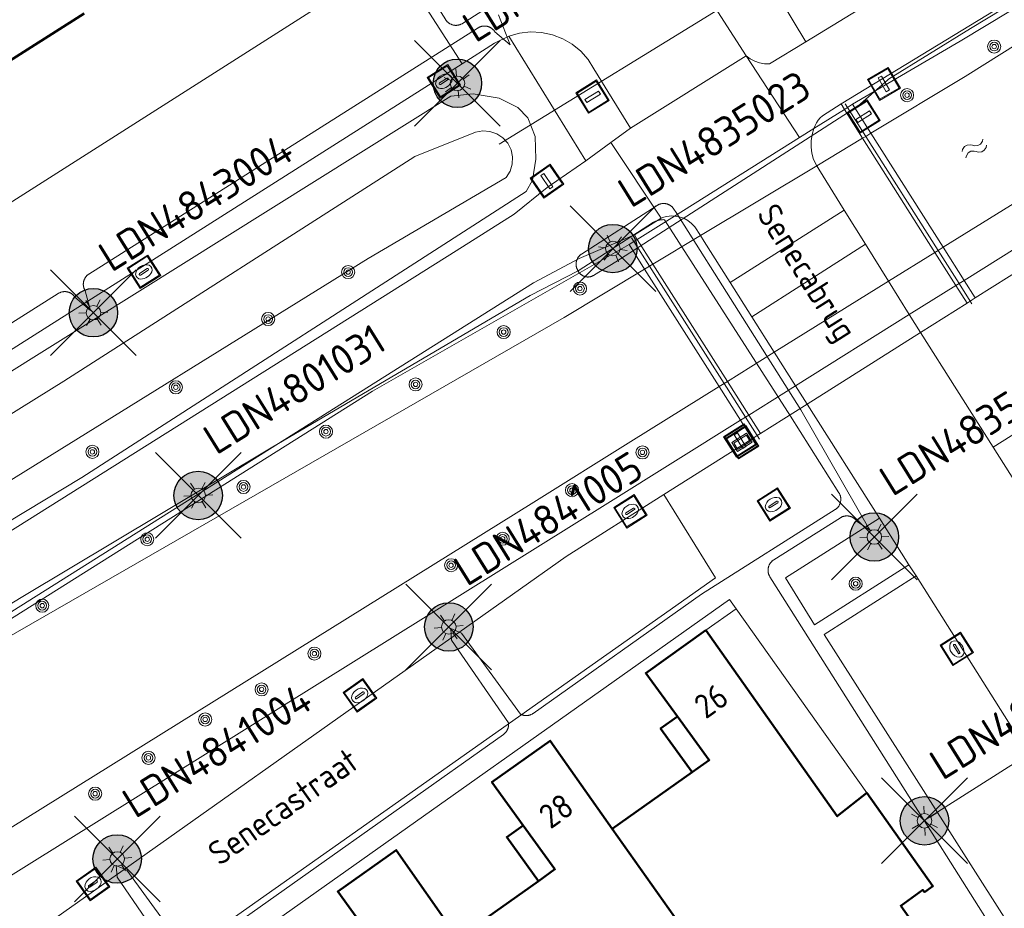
# Model space of a CAD drawing. Header units: metres. Extents: x 94279 to 96109, y 461866 to 463040.
# Tile 119 of 175: x 95315 to 95355, y 462514 to 462551. Entities that reach past the tile are written whole.
import ezdxf
from ezdxf.enums import TextEntityAlignment as Align

# ---------------------------------------------------------------- set-up
doc = ezdxf.new("R2010")
doc.units = ezdxf.units.M
doc.layers.get('0').update_dxf_attribs({"linetype": 'CONTINUOUS'})
for name, color, linetype in [('B-WE-KL-ET_LS_OV_KABEL_EIGENNET_324-G', 10, 'CONTINUOUS'), ('B-WE-KL-ET_LS_OV_KABEL_EIGENNET_330-G', 10, 'CONTINUOUS'), ('N-WE-ARMATUUR-PRUNUS_C_OPZET_4M-G', 200, 'CONTINUOUS'), ('N-WE-LICHTMAST_VERVANGEN-G', 7, 'CONTINUOUS')]:
    doc.layers.add(name, color=color, linetype=linetype)
for name, color, linetype, lineweight in [('B_BEBOUWINGSGRENS_0', 132, 'CONTINUOUS', 50), ('B_OVERBOUWLIJN_LIJN_1', 132, 'CONTINUOUS', 50), ('B_TUSSENMUUR_0', 132, 'CONTINUOUS', 50), ('G_GRENS_ALGEMEEN_0', 251, 'CONTINUOUS', 13), ('K_DUIKER_LIJN_-1', 251, 'CONTINUOUS', 13), ('K_KUNSTWERKGRENS_1', 251, 'CONTINUOUS', 13), ('Q_BALUSTRADE_LIJN_1', 251, 'CONTINUOUS', 13), ('Q_BOOM_0', 251, 'CONTINUOUS', 13), ('Q_INSPECTIE_OF_RIOOLPUT_0', 251, 'CONTINUOUS', 13), ('Q_KOLK_0', 251, 'CONTINUOUS', 13), ('Q_LICHTMAST_0', 251, 'CONTINUOUS', 13), ('Q_STRAATNAAMBORD_0', 251, 'CONTINUOUS', 13), ('Q_VERKEERSBORDPAAL_0', 251, 'CONTINUOUS', 13), ('S_GBKN_SYMBOOL_WATER_0', 251, 'CONTINUOUS', 13), ('T_CULTUURGRENS_0', 251, 'CONTINUOUS', 13), ('T_MUUR_30CM_0', 251, 'CONTINUOUS', 13), ('T_WALBESCHERMING_0', 251, 'CONTINUOUS', 13), ('V_WEGGRENS_0', 251, 'CONTINUOUS', 13), ('V_WEGGRENS_1', 251, 'CONTINUOUS', 13), ('W_WATERGRENS_0', 251, 'CONTINUOUS', 13), ('Z_GBKN_HUISNUMMER_0', 251, 'CONTINUOUS', 13), ('Z_KUNSTWERKNAAM_1', 251, 'CONTINUOUS', 13), ('Z_STRAATNAAM_0', 251, 'CONTINUOUS', 13)]:
    doc.layers.add(name, color=color, linetype=linetype, lineweight=lineweight)
doc.styles.add('NLCS-ISO-M500-T25', font='NLCS-ISO.ttf', dxfattribs={"height": 1.25})
doc.styles.get("Standard").update_dxf_attribs({"font": 'isocp.shx'})

# ---------------------------------------------------------------- blocks, each defined once
blk = doc.blocks.new('Q_LICHTMAST')
for points in [[(0, 0.3), (0, 0.6)], [(-0.26, 0.15), (-0.52, 0.3)], [(0.26, 0.15), (0.52, 0.3)], [(-0.26, -0.15), (-0.52, -0.3)], [(0, -0.3), (0, -0.6)], [(0.26, -0.15), (0.52, -0.3)]]:
    blk.add_lwpolyline(points)
blk.add_circle((0, 0), 0.3)
blk = doc.blocks.new('Q_VERKEERSBORDPAAL')
for points in [[(-0.5, 0.5), (0.5, 0.5), (0.5, -0.5), (-0.5, -0.5)], [(-0.08, 0.333), (0.071, 0.333), (0.071, -0.329), (-0.08, -0.329)]]:
    blk.add_lwpolyline(points, close=True)
blk.add_lwpolyline([(-0.442, 0.464), (0.438, 0.464, -0.414214), (0.459, 0.442), (0.459, -0.437, -0.414214), (0.438, -0.459), (-0.442, -0.459, -0.414214), (-0.463, -0.437), (-0.463, 0.442), (-0.463, 0.444), (-0.463, 0.446), (-0.463, 0.448), (-0.462, 0.45), (-0.461, 0.451), (-0.46, 0.453), (-0.459, 0.455), (-0.458, 0.456), (-0.457, 0.457), (-0.456, 0.459), (-0.454, 0.46), (-0.453, 0.461), (-0.451, 0.462), (-0.449, 0.462), (-0.447, 0.463), (-0.446, 0.463), (-0.444, 0.464), (-0.442, 0.464)], format="xyb")
blk = doc.blocks.new('Q_KOLK')
blk.add_lwpolyline([(-0.5, 0.5), (0.5, 0.5), (0.5, -0.5), (-0.5, -0.5)], close=True)
for points in [[(-0.442, 0.464), (0.438, 0.464, -0.414214), (0.459, 0.442), (0.459, -0.437, -0.414214), (0.438, -0.459), (-0.442, -0.459, -0.414214), (-0.463, -0.437), (-0.463, 0.442, -0.414214), (-0.442, 0.464)], [(-0.345, 0.105, 0.380426), (-0.276, -0.18)], [(-0.008, 0.266, 0.240218), (-0.345, 0.105)], [(-0.194, 0.045, 0.853344), (-0.194, -0.032)], [(0.331, 0.111, 0.240191), (-0.008, 0.266)], [(0.185, -0.032, 0.849746), (0.185, 0.045)], [(0.267, -0.176, 0.380426), (0.331, 0.111)], [(-0.276, -0.18, 0.148452), (0.012, -0.257)], [(0.012, -0.257, 0.131742), (0.267, -0.176)]]:
    blk.add_lwpolyline(points, format="xyb")
for points in [[(-0.194, 0.045), (0.185, 0.045)], [(0.185, -0.032), (-0.194, -0.032)]]:
    blk.add_lwpolyline(points)
blk = doc.blocks.new('Q_INSPECTIE_OF_RIOOLPUT')
blk.add_lwpolyline([(-0.5, 0.5), (0.5, 0.5), (0.5, -0.5), (-0.5, -0.5)], close=True)
for points in [[(-0.442, 0.464), (0.438, 0.464, -0.414214), (0.459, 0.442), (0.459, -0.437, -0.414214), (0.438, -0.459), (-0.442, -0.459, -0.414214), (-0.463, -0.437), (-0.463, 0.442), (-0.463, 0.444), (-0.463, 0.446), (-0.463, 0.448), (-0.462, 0.45), (-0.461, 0.451), (-0.46, 0.453), (-0.459, 0.455), (-0.458, 0.456), (-0.457, 0.457), (-0.456, 0.459), (-0.454, 0.46), (-0.453, 0.461), (-0.451, 0.462), (-0.449, 0.462), (-0.447, 0.463), (-0.446, 0.463), (-0.444, 0.464), (-0.442, 0.464)], [(-0.345, 0.105, 0.380426), (-0.276, -0.18)], [(-0.008, 0.266, 0.240218), (-0.345, 0.105)], [(-0.194, 0.045, 0.853344), (-0.194, -0.032)], [(0.331, 0.111, 0.240191), (-0.008, 0.266)], [(0.185, -0.032, 0.849746), (0.185, 0.045)], [(0.267, -0.176, 0.380426), (0.331, 0.111)], [(-0.276, -0.18, 0.148452), (0.012, -0.257)], [(0.012, -0.257, 0.131742), (0.267, -0.176)]]:
    blk.add_lwpolyline(points, format="xyb")
for points in [[(-0.194, 0.045), (0.185, 0.045)], [(0.185, -0.032), (-0.194, -0.032)]]:
    blk.add_lwpolyline(points)
blk = doc.blocks.new('Q_BOOM')
for radius in [0.27, 0.18, 0.09]:
    blk.add_circle((0, 0), radius)
blk = doc.blocks.new('Q_STRAATNAAMBORD')
for points in [[(-0.5, 0.5), (0.5, 0.5), (0.5, -0.5), (-0.5, -0.5)], [(-0.369, 0.22), (0.358, 0.22), (0.358, -0.214), (-0.369, -0.214)]]:
    blk.add_lwpolyline(points, close=True)
for points in [[(-0.442, 0.464), (0.438, 0.464, -0.414214), (0.459, 0.442), (0.459, -0.437, -0.414214), (0.438, -0.459), (-0.442, -0.459, -0.414214), (-0.463, -0.437), (-0.463, 0.442), (-0.463, 0.444), (-0.463, 0.446), (-0.463, 0.448), (-0.462, 0.45), (-0.461, 0.451), (-0.46, 0.453), (-0.459, 0.455), (-0.458, 0.456), (-0.457, 0.457), (-0.456, 0.459), (-0.454, 0.46), (-0.453, 0.461), (-0.451, 0.462), (-0.449, 0.462), (-0.447, 0.463), (-0.446, 0.463), (-0.444, 0.464), (-0.442, 0.464)], [(-0.287, 0.16), (0.281, 0.16, -0.414214), (0.303, 0.139), (0.303, -0.134, -0.414214), (0.281, -0.156), (-0.287, -0.156, -0.414214), (-0.308, -0.134), (-0.308, 0.139), (-0.308, 0.14), (-0.308, 0.142), (-0.307, 0.144), (-0.307, 0.146), (-0.306, 0.148), (-0.305, 0.149), (-0.304, 0.151), (-0.303, 0.152), (-0.302, 0.154), (-0.3, 0.155), (-0.299, 0.156), (-0.297, 0.157), (-0.296, 0.158), (-0.294, 0.159), (-0.292, 0.159), (-0.29, 0.16), (-0.288, 0.16), (-0.287, 0.16)]]:
    blk.add_lwpolyline(points, format="xyb")
blk = doc.blocks.new('WATERSYMBOOL')
for points in [[(-0.5, 0.15), (-0.438, 0.212), (-0.312, 0.275), (-0.188, 0.275), (-0.062, 0.212), (0, 0.15), (0.062, 0.087), (0.188, 0.025), (0.312, 0.025), (0.438, 0.087), (0.5, 0.15)], [(-0.5, -0.15), (-0.438, -0.087), (-0.312, -0.025), (-0.188, -0.025), (-0.062, -0.087), (0, -0.15), (0.062, -0.212), (0.188, -0.275), (0.312, -0.275), (0.438, -0.212), (0.5, -0.15)]]:
    blk.add_lwpolyline(points)
blk = doc.blocks.new('LM')
at = {"linetype": 'ByBlock'}
h = blk.add_hatch(color=256, dxfattribs=at)
h.dxf.hatch_style = 1
edge = h.paths.add_edge_path()
edge.add_arc((0, 0), 1, 0, 360)
blk.add_circle((0, 0), 1, dxfattribs=at)
blk = doc.blocks.new('ACMAP_ANN_TEMPLATE_LM')
at = {"color": 0, "style": 'NLCS-ISO-M500-T25'}
blk.add_attdef('LM-NUMMER', (1.5, 1), '', height=1.25, dxfattribs=at)

msp = doc.modelspace()

# ---------------------------------------------------------------- linework, layer by layer
at = {"layer": 'B-WE-KL-ET_LS_OV_KABEL_EIGENNET_324-G', "linetype": 'Continuous', "lineweight": 0}
for points in [[(95333.796, 462551.118), (95332.994, 462550.61), (95332.979, 462550.601), (95332.964, 462550.592), (95332.948, 462550.584), (95332.932, 462550.577), (95332.916, 462550.57), (95332.9, 462550.564), (95332.884, 462550.558), (95332.867, 462550.553), (95332.85, 462550.548), (95332.833, 462550.544), (95332.816, 462550.541), (95332.799, 462550.538), (95332.782, 462550.535), (95332.764, 462550.534), (95332.747, 462550.533), (95332.729, 462550.532), (95332.712, 462550.533), (95332.694, 462550.533), (95332.677, 462550.535), (95332.66, 462550.537), (95332.642, 462550.54), (95332.625, 462550.543), (95332.608, 462550.547), (95332.591, 462550.551), (95332.575, 462550.556), (95332.558, 462550.562), (95332.542, 462550.568), (95332.526, 462550.575), (95332.51, 462550.582), (95332.494, 462550.59), (95332.479, 462550.598), (95332.464, 462550.607), (95332.449, 462550.616), (95332.435, 462550.626), (95332.421, 462550.637), (95332.407, 462550.648), (95332.394, 462550.659), (95332.381, 462550.671), (95332.369, 462550.683), (95332.357, 462550.696), (95332.345, 462550.709), (95332.334, 462550.722), (95332.324, 462550.736), (95332.314, 462550.751), (95332.304, 462550.765), (95327.91, 462557.712)], [(95334.97, 462549.73), (95334.486, 462550.962)], [(95301.612, 462530.168), (95316.317, 462539.47), (95316.332, 462539.479), (95316.347, 462539.487), (95316.363, 462539.495), (95316.378, 462539.503), (95316.394, 462539.51), (95316.411, 462539.516), (95316.427, 462539.522), (95316.444, 462539.527), (95316.461, 462539.532), (95316.478, 462539.536), (95316.495, 462539.539), (95316.512, 462539.542), (95316.529, 462539.544), (95316.547, 462539.546), (95316.564, 462539.547), (95316.582, 462539.547), (95316.599, 462539.547), (95316.616, 462539.546), (95316.634, 462539.545), (95316.651, 462539.543), (95316.668, 462539.54), (95316.686, 462539.537), (95316.703, 462539.533), (95316.719, 462539.528), (95316.736, 462539.523), (95316.753, 462539.518), (95316.769, 462539.512), (95316.785, 462539.505), (95316.801, 462539.498), (95316.817, 462539.49), (95316.832, 462539.481), (95316.847, 462539.473), (95316.862, 462539.463), (95316.876, 462539.453), (95316.89, 462539.443), (95316.904, 462539.432), (95316.917, 462539.42), (95316.93, 462539.409), (95316.942, 462539.396), (95316.954, 462539.384), (95316.966, 462539.371), (95316.977, 462539.357), (95316.987, 462539.343), (95316.997, 462539.329), (95317.007, 462539.314), (95317.646, 462538.772), (95317.429, 462539.582), (95317.42, 462539.597), (95317.412, 462539.612), (95317.404, 462539.627), (95317.396, 462539.643), (95317.389, 462539.659), (95317.383, 462539.675), (95317.377, 462539.692), (95317.372, 462539.708), (95317.367, 462539.725), (95317.363, 462539.742), (95317.36, 462539.759), (95317.357, 462539.777), (95317.355, 462539.794), (95317.353, 462539.811), (95317.352, 462539.829), (95317.352, 462539.846), (95317.352, 462539.864), (95317.353, 462539.881), (95317.354, 462539.898), (95317.356, 462539.916), (95317.359, 462539.933), (95317.362, 462539.95), (95317.366, 462539.967), (95317.371, 462539.984), (95317.376, 462540.001), (95317.381, 462540.017), (95317.387, 462540.034), (95317.394, 462540.05), (95317.401, 462540.066), (95317.409, 462540.081), (95317.418, 462540.097), (95317.426, 462540.112), (95317.436, 462540.126), (95317.446, 462540.141), (95317.456, 462540.155), (95317.467, 462540.168), (95317.479, 462540.181), (95317.49, 462540.194), (95317.503, 462540.207), (95317.515, 462540.219), (95317.528, 462540.23), (95317.542, 462540.241), (95317.556, 462540.252), (95317.57, 462540.262), (95317.585, 462540.271), (95333.641, 462550.428), (95333.656, 462550.437), (95333.671, 462550.445), (95333.687, 462550.453), (95333.703, 462550.461), (95333.719, 462550.468), (95333.735, 462550.474), (95333.751, 462550.48), (95333.768, 462550.485), (95333.785, 462550.49), (95333.802, 462550.494), (95333.819, 462550.497), (95333.836, 462550.5), (95333.853, 462550.502), (95333.871, 462550.504), (95333.888, 462550.505), (95333.906, 462550.505), (95333.923, 462550.505), (95333.941, 462550.504), (95333.958, 462550.503), (95333.975, 462550.501), (95333.993, 462550.498), (95334.01, 462550.495), (95334.027, 462550.491), (95334.044, 462550.487), (95334.06, 462550.481), (95334.077, 462550.476), (95334.093, 462550.47), (95334.109, 462550.463), (95334.125, 462550.456), (95334.141, 462550.448), (95334.156, 462550.44), (95334.171, 462550.431), (95334.186, 462550.421), (95334.2, 462550.411), (95334.214, 462550.401), (95334.228, 462550.39), (95334.241, 462550.379), (95334.254, 462550.367), (95334.266, 462550.354), (95334.278, 462550.342), (95334.29, 462550.329), (95334.301, 462550.315), (95334.311, 462550.301), (95334.321, 462550.287), (95334.331, 462550.272), (95334.97, 462549.73)]]:
    msp.add_lwpolyline(points, dxfattribs=at)
at = {"layer": 'B-WE-KL-ET_LS_OV_KABEL_EIGENNET_330-G', "linetype": 'Continuous', "lineweight": 0}
for points in [[(95355.205, 462512.726), (95352.04, 462517.731), (95345.682, 462527.786), (95345.672, 462527.8), (95345.664, 462527.816), (95345.656, 462527.831), (95345.648, 462527.847), (95345.642, 462527.863), (95345.635, 462527.879), (95345.629, 462527.896), (95345.624, 462527.912), (95345.62, 462527.929), (95345.616, 462527.946), (95345.612, 462527.963), (95345.609, 462527.981), (95345.607, 462527.998), (95345.606, 462528.015), (95345.605, 462528.033), (95345.604, 462528.05), (95345.604, 462528.068), (95345.605, 462528.085), (95345.607, 462528.102), (95345.609, 462528.12), (95345.611, 462528.137), (95345.614, 462528.154), (95345.618, 462528.171), (95345.623, 462528.188), (95345.628, 462528.205), (95345.633, 462528.221), (95345.64, 462528.238), (95345.646, 462528.254), (95345.654, 462528.27), (95345.661, 462528.285), (95345.67, 462528.3), (95345.679, 462528.315), (95345.688, 462528.33), (95345.698, 462528.345), (95345.708, 462528.359), (95345.719, 462528.372), (95345.731, 462528.385), (95345.743, 462528.398), (95345.755, 462528.411), (95345.768, 462528.423), (95345.781, 462528.434), (95345.794, 462528.445), (95345.808, 462528.456), (95345.822, 462528.466), (95345.837, 462528.475), (95348.589, 462530.216), (95348.604, 462530.225), (95348.62, 462530.234), (95348.635, 462530.242), (95348.651, 462530.249), (95348.667, 462530.256), (95348.683, 462530.263), (95348.7, 462530.268), (95348.716, 462530.273), (95348.733, 462530.278), (95348.75, 462530.282), (95348.767, 462530.286), (95348.784, 462530.288), (95348.802, 462530.291), (95348.819, 462530.292), (95348.836, 462530.293), (95348.854, 462530.294), (95348.871, 462530.293), (95348.889, 462530.293), (95348.906, 462530.291), (95348.924, 462530.289), (95348.941, 462530.286), (95348.958, 462530.283), (95348.975, 462530.279), (95348.992, 462530.275), (95349.009, 462530.27), (95349.025, 462530.264), (95349.041, 462530.258), (95349.058, 462530.251), (95349.073, 462530.244), (95349.089, 462530.236), (95349.104, 462530.228), (95349.119, 462530.219), (95349.134, 462530.21), (95349.148, 462530.2), (95349.162, 462530.189), (95349.176, 462530.178), (95349.189, 462530.167), (95349.202, 462530.155), (95349.214, 462530.143), (95349.226, 462530.13), (95349.238, 462530.117), (95349.249, 462530.104), (95349.26, 462530.09), (95349.27, 462530.075), (95349.279, 462530.061), (95349.803, 462529.701), (95346.952, 462534.676), (95341.807, 462542.81), (95341.719, 462542.95), (95341.71, 462542.964), (95341.7, 462542.978), (95341.69, 462542.992), (95341.679, 462543.005), (95341.668, 462543.018), (95341.656, 462543.03), (95341.644, 462543.042), (95341.631, 462543.054), (95341.618, 462543.065), (95341.605, 462543.076), (95341.591, 462543.086), (95341.577, 462543.096), (95341.563, 462543.106), (95341.548, 462543.115), (95341.533, 462543.123), (95341.518, 462543.131), (95341.502, 462543.138), (95341.487, 462543.145), (95341.471, 462543.151), (95341.454, 462543.157), (95341.438, 462543.162), (95341.421, 462543.167), (95341.405, 462543.17), (95341.388, 462543.174), (95341.371, 462543.177), (95341.354, 462543.179), (95341.337, 462543.181), (95341.32, 462543.182), (95341.303, 462543.182), (95341.285, 462543.182), (95341.268, 462543.181), (95341.251, 462543.18), (95341.234, 462543.178), (95341.217, 462543.176), (95341.2, 462543.173), (95341.183, 462543.169), (95341.167, 462543.165), (95341.15, 462543.16), (95341.134, 462543.155), (95341.118, 462543.149), (95341.102, 462543.143), (95341.086, 462543.136), (95341.071, 462543.128), (95341.056, 462543.12), (95341.041, 462543.112), (95341.026, 462543.103), (95337.913, 462541.099), (95337.899, 462541.089), (95337.885, 462541.079), (95337.871, 462541.068), (95337.858, 462541.057), (95337.845, 462541.045), (95337.832, 462541.033), (95337.82, 462541.021), (95337.808, 462541.008), (95337.797, 462540.994), (95337.786, 462540.981), (95337.776, 462540.967), (95337.766, 462540.952), (95337.757, 462540.937), (95337.748, 462540.922), (95337.74, 462540.907), (95337.732, 462540.891), (95337.725, 462540.875), (95337.718, 462540.859), (95337.712, 462540.843), (95337.707, 462540.826), (95337.702, 462540.809), (95337.697, 462540.792), (95337.694, 462540.775), (95337.691, 462540.758), (95337.688, 462540.741), (95337.686, 462540.724), (95337.685, 462540.706), (95337.684, 462540.689), (95337.684, 462540.671), (95337.685, 462540.654), (95337.686, 462540.636), (95337.688, 462540.619), (95337.69, 462540.602), (95337.693, 462540.585), (95337.696, 462540.568), (95337.701, 462540.551), (95337.705, 462540.534), (95337.711, 462540.517), (95337.717, 462540.501), (95337.723, 462540.485), (95337.73, 462540.469), (95337.738, 462540.453), (95337.746, 462540.437), (95337.755, 462540.422), (95337.764, 462540.407), (95337.771, 462540.393), (95337.778, 462540.38), (95337.787, 462540.366), (95337.795, 462540.353), (95337.804, 462540.34), (95337.814, 462540.327), (95337.824, 462540.315), (95337.834, 462540.303), (95337.845, 462540.291), (95337.856, 462540.28), (95337.867, 462540.269), (95337.879, 462540.259), (95337.891, 462540.249), (95337.904, 462540.239), (95337.917, 462540.23), (95337.93, 462540.221), (95337.943, 462540.213), (95337.957, 462540.205), (95337.971, 462540.198), (95337.985, 462540.191), (95338, 462540.185), (95338.015, 462540.179), (95338.029, 462540.174), (95338.044, 462540.169), (95338.06, 462540.165), (95338.075, 462540.161), (95338.09, 462540.158), (95338.106, 462540.155), (95338.122, 462540.153), (95338.137, 462540.151), (95338.153, 462540.15), (95338.169, 462540.15), (95338.185, 462540.15), (95338.201, 462540.151), (95338.216, 462540.152), (95338.232, 462540.153), (95338.248, 462540.156), (95338.263, 462540.158), (95338.279, 462540.162), (95338.294, 462540.166), (95338.309, 462540.17), (95338.324, 462540.175), (95338.339, 462540.18), (95338.354, 462540.186), (95338.368, 462540.193), (95338.382, 462540.199), (95338.396, 462540.207), (95338.41, 462540.215), (95338.423, 462540.223), (95338.437, 462540.232), (95338.449, 462540.241), (95339.319, 462540.769), (95349.316, 462547.202), (95350.527, 462548.269), (95350.537, 462548.278), (95350.548, 462548.286), (95350.558, 462548.294), (95350.57, 462548.302), (95350.581, 462548.309), (95353.954, 462550.399), (95360.77, 462554.527)], [(95306.605, 462521.97), (95314.923, 462527.009), (95320.512, 462530.351), (95325.172, 462533.138), (95335.787, 462539.385), (95337.764, 462540.407), (95340.873, 462542.409), (95340.9, 462542.423), (95340.927, 462542.436), (95340.955, 462542.449), (95340.983, 462542.46), (95341.011, 462542.47), (95341.04, 462542.479), (95341.069, 462542.487), (95341.099, 462542.494), (95341.128, 462542.501), (95341.158, 462542.506), (95341.188, 462542.51), (95341.218, 462542.513), (95341.248, 462542.515), (95341.279, 462542.516), (95341.309, 462542.515), (95341.339, 462542.514), (95346.53, 462534.408), (95348.531, 462531.244), (95348.54, 462531.229), (95348.549, 462531.214), (95348.557, 462531.198), (95348.564, 462531.183), (95348.571, 462531.167), (95348.577, 462531.15), (95348.583, 462531.134), (95348.588, 462531.117), (95348.593, 462531.1), (95348.597, 462531.083), (95348.6, 462531.066), (95348.603, 462531.049), (95348.605, 462531.032), (95348.607, 462531.014), (95348.608, 462530.997), (95348.608, 462530.98), (95348.608, 462530.962), (95348.607, 462530.945), (95348.606, 462530.927), (95348.604, 462530.91), (95348.601, 462530.893), (95348.598, 462530.876), (95348.594, 462530.858), (95348.59, 462530.842), (95348.585, 462530.825), (95348.579, 462530.808), (95348.573, 462530.792), (95348.566, 462530.776), (95348.559, 462530.76), (95348.551, 462530.744), (95348.543, 462530.729), (95348.534, 462530.714), (95348.524, 462530.699), (95348.514, 462530.685), (95348.504, 462530.671), (95348.493, 462530.658), (95348.482, 462530.644), (95348.47, 462530.631), (95348.458, 462530.619), (95348.445, 462530.607), (95348.432, 462530.596), (95348.418, 462530.584), (95348.404, 462530.574), (95348.39, 462530.564), (95348.376, 462530.554), (95342.855, 462527.065), (95335.912, 462522.147), (95335.897, 462522.137), (95335.883, 462522.128), (95335.868, 462522.119), (95335.853, 462522.111), (95335.837, 462522.104), (95335.822, 462522.096), (95335.806, 462522.09), (95335.79, 462522.084), (95335.773, 462522.078), (95335.757, 462522.073), (95335.74, 462522.069), (95335.723, 462522.065), (95335.706, 462522.062), (95335.689, 462522.06), (95335.672, 462522.058), (95335.655, 462522.056), (95335.638, 462522.055), (95335.621, 462522.055), (95335.604, 462522.055), (95335.586, 462522.056), (95335.569, 462522.058), (95335.552, 462522.06), (95335.535, 462522.063), (95335.518, 462522.066), (95335.501, 462522.07), (95335.485, 462522.074), (95335.468, 462522.079), (95335.452, 462522.085), (95335.436, 462522.091), (95335.42, 462522.098), (95335.404, 462522.105), (95335.389, 462522.113), (95332.958, 462525.452), (95332.51, 462525.653), (95332.55, 462525.163), (95334.893, 462521.762), (95334.895, 462521.745), (95334.897, 462521.727), (95334.898, 462521.71), (95334.899, 462521.693), (95334.898, 462521.676), (95334.898, 462521.659), (95334.896, 462521.641), (95334.895, 462521.624), (95334.892, 462521.607), (95334.889, 462521.59), (95334.885, 462521.574), (95334.881, 462521.557), (95334.876, 462521.54), (95334.871, 462521.524), (95334.865, 462521.508), (95334.858, 462521.492), (95334.851, 462521.476), (95334.844, 462521.461), (95334.836, 462521.445), (95334.827, 462521.431), (95334.818, 462521.416), (95334.808, 462521.402), (95334.798, 462521.388), (95334.788, 462521.374), (95334.777, 462521.361), (95334.765, 462521.348), (95334.753, 462521.336), (95334.741, 462521.324), (95334.728, 462521.312), (95334.715, 462521.301), (95334.701, 462521.29), (95334.688, 462521.28), (95322.107, 462512.369)], [(95352.04, 462517.731), (95355.923, 462520.186)], [(95321.584, 462512.335), (95319.153, 462515.674), (95318.705, 462515.875), (95318.745, 462515.385), (95321.088, 462511.984)]]:
    msp.add_lwpolyline(points, dxfattribs=at)
at = {"layer": 'B_BEBOUWINGSGRENS_0'}
for p, q in [((95312.089, 462547.663), (95317.391, 462551.027)), ((95336.127, 462515.229), (95332.808, 462512.878))]:
    msp.add_line(p, q, dxfattribs=at)
for points in [[(95343.043, 462525.577), (95340.561, 462523.805), (95341.866, 462522.018), (95343.181, 462520.218), (95342.473, 462519.718), (95339.173, 462517.386)], [(95349.676, 462518.874), (95348.461, 462517.902), (95343.043, 462525.577)], [(95339.173, 462517.386), (95336.619, 462521.02), (95334.211, 462519.31), (95335.506, 462517.52), (95336.813, 462515.715), (95336.127, 462515.229)], [(95353.813, 462510.335), (95351.077, 462514.212), (95351.991, 462514.859), (95352.055, 462514.77), (95352.406, 462515.018), (95349.676, 462518.874)], [(95332.808, 462512.878), (95330.266, 462516.507), (95327.847, 462514.793), (95329.14, 462513.01), (95330.448, 462511.205), (95329.783, 462510.734), (95326.443, 462508.37)]]:
    msp.add_lwpolyline(points, dxfattribs=at)
at = {"layer": 'B_OVERBOUWLIJN_LIJN_1'}
for points in [[(95342.473, 462519.718), (95341.169, 462521.527), (95341.866, 462522.018)], [(95336.127, 462515.229), (95334.824, 462517.039), (95335.506, 462517.52)]]:
    msp.add_lwpolyline(points, dxfattribs=at)
at = {"layer": 'B_TUSSENMUUR_0'}
msp.add_line((95339.173, 462517.386), (95347.405, 462505.787), dxfattribs=at)
at = {"layer": 'G_GRENS_ALGEMEEN_0'}
for p, q in [((95345.621, 462552.415), (95347.163, 462549.858)), ((95338.083, 462544.94), (95334.915, 462550.093)), ((95348.617, 462547.291), (95348.755, 462547.065)), ((95340.208, 462541.7), (95340.09, 462541.884))]:
    msp.add_line(p, q, dxfattribs=at)
at = {"layer": 'K_DUIKER_LIJN_-1'}
msp.add_line((95348.246, 462554.081), (95334.508, 462545.627), dxfattribs=at)
at = {"layer": 'K_KUNSTWERKGRENS_1'}
for p, q in [((95348.755, 462547.065), (95347.497, 462546.276)), ((95348.88, 462547.144), (95348.755, 462547.065)), ((95349.094, 462547.278), (95348.88, 462547.144)), ((95349.852, 462546.08), (95349.094, 462547.278)), ((95347.497, 462546.276), (95346.899, 462545.9)), ((95352.828, 462541.376), (95349.852, 462546.08)), ((95346.899, 462545.9), (95341.744, 462542.664)), ((95341.744, 462542.664), (95340.208, 462541.7)), ((95340.067, 462541.611), (95339.869, 462541.487)), ((95340.208, 462541.7), (95340.067, 462541.611)), ((95339.869, 462541.487), (95340.513, 462540.474)), ((95353.691, 462540.012), (95352.828, 462541.376)), ((95340.513, 462540.474), (95343.589, 462535.63)), ((95354.152, 462539.284), (95353.691, 462540.012)), ((95353.947, 462539.154), (95354.152, 462539.284)), ((95351.891, 462537.856), (95353.814, 462539.07)), ((95353.814, 462539.07), (95353.947, 462539.154)), ((95347.217, 462534.906), (95351.891, 462537.856)), ((95343.589, 462535.63), (95344.473, 462534.238)), ((95345.294, 462533.692), (95347.217, 462534.906)), ((95344.473, 462534.238), (95344.956, 462533.478)), ((95344.956, 462533.478), (95345.159, 462533.606)), ((95345.159, 462533.606), (95345.294, 462533.692))]:
    msp.add_line(p, q, dxfattribs=at)
at = {"layer": 'N-WE-LICHTMAST_VERVANGEN-G', "flags": 128}
for points in [[(95331.02, 462546.373), (95334.556, 462549.909)], [(95334.556, 462546.373), (95331.02, 462549.909)], [(95337.434, 462539.555), (95340.97, 462543.091)], [(95340.97, 462539.555), (95337.434, 462543.091)], [(95316.001, 462536.909), (95319.537, 462540.445)], [(95319.537, 462536.909), (95316.001, 462540.445)], [(95320.325, 462529.369), (95323.861, 462532.905)], [(95323.861, 462529.369), (95320.325, 462532.905)], [(95348.223, 462527.655), (95351.759, 462531.191)], [(95351.759, 462527.655), (95348.223, 462531.191)], [(95330.664, 462523.944), (95334.2, 462527.48)], [(95334.2, 462523.944), (95330.664, 462527.48)], [(95350.292, 462515.946), (95353.828, 462519.482)], [(95353.828, 462515.946), (95350.292, 462519.482)], [(95316.982, 462514.372), (95320.518, 462517.908)], [(95320.518, 462514.372), (95316.982, 462517.908)]]:
    msp.add_lwpolyline(points, dxfattribs=at)
at = {"layer": 'Q_BALUSTRADE_LIJN_1'}
for p, q in [((95348.88, 462547.144), (95348.781, 462547.3)), ((95349.637, 462545.951), (95348.88, 462547.144)), ((95352.62, 462541.246), (95349.637, 462545.951)), ((95339.967, 462541.768), (95340.067, 462541.611)), ((95340.067, 462541.611), (95340.714, 462540.594)), ((95353.485, 462539.883), (95352.62, 462541.246)), ((95340.714, 462540.594), (95343.792, 462535.756)), ((95353.947, 462539.154), (95353.485, 462539.883)), ((95354.016, 462539.045), (95353.947, 462539.154)), ((95343.792, 462535.756), (95344.676, 462534.365)), ((95344.676, 462534.365), (95345.159, 462533.606)), ((95345.159, 462533.606), (95345.254, 462533.457))]:
    msp.add_line(p, q, dxfattribs=at)
at = {"layer": 'T_CULTUURGRENS_0'}
for p, q in [((95353.485, 462539.883), (95353.691, 462540.012)), ((95351.431, 462538.597), (95353.352, 462539.8)), ((95353.352, 462539.8), (95353.485, 462539.883)), ((95346.74, 462535.658), (95351.431, 462538.597)), ((95344.812, 462534.451), (95346.74, 462535.658)), ((95344.473, 462534.238), (95344.676, 462534.365)), ((95344.676, 462534.365), (95344.812, 462534.451))]:
    msp.add_line(p, q, dxfattribs=at)
for points in [[(95353.691, 462540.012), (95361.742, 462545.055), (95385.06, 462559.634), (95395.383, 462565.704), (95405.41, 462571.599)], [(95384.654, 462569.292), (95368.666, 462559.008), (95353.528, 462549.876), (95349.094, 462547.278)], [(95274.824, 462505.792), (95275.317, 462506.224), (95276.428, 462507.016), (95288.698, 462514.152), (95298.129, 462520.273), (95314.242, 462530.032), (95317.285, 462531.875), (95335.624, 462543.678), (95335.892, 462544.149), (95336.022, 462545.011), (95335.99, 462545.953), (95335.697, 462546.717), (95335.274, 462547.14), (95334.51, 462547.53), (95333.437, 462547.709), (95332.519, 462547.611), (95312.129, 462534.864), (95280.003, 462514.78), (95273.628, 462511.058), (95269.827, 462508.839), (95269.367, 462508.762)], [(95339.869, 462541.487), (95329.283, 462535.442), (95310.139, 462523.391)], [(95282.231, 462495.417), (95338.998, 462530.824), (95344.473, 462534.238), (95344.473, 462534.238)]]:
    msp.add_lwpolyline(points, dxfattribs=at)
at = {"layer": 'T_MUUR_30CM_0'}
for p, q in [((95343.043, 462525.577), (95344.285, 462526.454)), ((95344.285, 462526.454), (95349.676, 462518.874))]:
    msp.add_line(p, q, dxfattribs=at)
at = {"layer": 'T_WALBESCHERMING_0'}
for p, q in [((95349.637, 462545.951), (95349.852, 462546.08)), ((95347.621, 462544.741), (95349.509, 462545.874)), ((95349.509, 462545.874), (95349.637, 462545.951)), ((95342.815, 462541.856), (95347.621, 462544.741)), ((95340.856, 462540.68), (95342.815, 462541.856)), ((95352.62, 462541.246), (95352.489, 462541.165)), ((95352.828, 462541.376), (95352.62, 462541.246)), ((95352.83, 462541.377), (95352.828, 462541.376)), ((95352.489, 462541.165), (95350.576, 462539.975)), ((95340.513, 462540.474), (95340.714, 462540.594)), ((95340.714, 462540.594), (95340.856, 462540.68)), ((95350.576, 462539.975), (95345.863, 462537.044)), ((95345.863, 462537.044), (95343.929, 462535.841)), ((95343.589, 462535.63), (95343.585, 462535.627)), ((95343.792, 462535.756), (95343.589, 462535.63)), ((95343.929, 462535.841), (95343.792, 462535.756))]:
    msp.add_line(p, q, dxfattribs=at)
msp.add_lwpolyline([(95334.664, 462545.892), (95334.863, 462545.667), (95334.999, 462545.399)], dxfattribs=at)
at = {"layer": 'V_WEGGRENS_0'}
for p, q in [((95270.807, 462515.522), (95330.063, 462553.222)), ((95332.986, 462548.95), (95330.179, 462553.296)), ((95344.705, 462549.279), (95339.929, 462546.288)), ((95344.705, 462549.279), (95346.899, 462545.9)), ((95339.125, 462545.701), (95339.929, 462546.288)), ((95338.083, 462544.94), (95339.125, 462545.701)), ((95341.198, 462542.574), (95339.125, 462545.701)), ((95341.198, 462542.574), (95340.09, 462541.884)), ((95354.152, 462539.284), (95358.444, 462541.994)), ((95354.887, 462533.131), (95351.891, 462537.856)), ((95350.198, 462530.2), (95347.217, 462534.906)), ((95341.305, 462531.173), (95344.956, 462533.478)), ((95354.887, 462533.131), (95356.1, 462531.218)), ((95343.432, 462527.739), (95341.305, 462531.173)), ((95351.416, 462528.278), (95350.198, 462530.2)), ((95351.71, 462527.814), (95351.416, 462528.278)), ((95351.71, 462527.814), (95359.397, 462515.636)), ((95344.013, 462526.845), (95316.913, 462507.66)), ((95344.285, 462526.454), (95344.013, 462526.845))]:
    msp.add_line(p, q, dxfattribs=at)
for points in [[(95347.163, 462549.858), (95359.658, 462557.492), (95371.049, 462564.452), (95387.206, 462574.82), (95411.222, 462590.231), (95419.877, 462595.407), (95427.812, 462599.468), (95432.525, 462600.299)], [(95457.071, 462592.251), (95442.942, 462596.369), (95438.19, 462597.055), (95433.802, 462597.16), (95429.665, 462596.608), (95427.443, 462595.926), (95423.114, 462593.9), (95414.167, 462588.714), (95388.716, 462572.532), (95358.281, 462553.18), (95348.617, 462547.291)], [(95343.654, 462555.677), (95343.347, 462555.343), (95343.092, 462554.968), (95342.892, 462554.56), (95342.753, 462554.128), (95342.677, 462553.681), (95342.666, 462553.227), (95342.72, 462552.777), (95342.838, 462552.339), (95343.017, 462551.922), (95344.705, 462549.279)], [(95339.929, 462546.288), (95338.423, 462548.736), (95338.179, 462549.12), (95337.877, 462549.461), (95337.525, 462549.75), (95337.132, 462549.98), (95336.707, 462550.144), (95336.262, 462550.239), (95335.807, 462550.262), (95335.354, 462550.213), (95334.915, 462550.093)], [(95334.915, 462550.093), (95334.312, 462549.791), (95332.986, 462548.95)], [(95344.705, 462549.279), (95344.872, 462549.153), (95345.057, 462549.054), (95345.255, 462548.986), (95345.462, 462548.95), (95345.671, 462548.946), (95347.163, 462549.858)], [(95332.986, 462548.95), (95273.525, 462511.259), (95272.279, 462513.196)], [(95348.617, 462547.291), (95347.848, 462546.805), (95347.758, 462546.713), (95347.677, 462546.614), (95347.606, 462546.507), (95347.546, 462546.394), (95347.497, 462546.276)], [(95274.836, 462504.828), (95332.735, 462541.23), (95335.13, 462542.736), (95336.491, 462543.836), (95338.083, 462544.94)], [(95341.744, 462542.664), (95341.632, 462542.668), (95341.521, 462542.661), (95341.411, 462542.643), (95341.303, 462542.614), (95341.198, 462542.574)], [(95340.09, 462541.884), (95337.812, 462540.916), (95335.927, 462539.916)], [(95335.927, 462539.916), (95284.352, 462507.43), (95276.316, 462502.527)], [(95356.1, 462531.218), (95359.892, 462533.604), (95358.712, 462535.537), (95354.887, 462533.131)], [(95283.443, 462495.036), (95311.225, 462508.826), (95311.778, 462510.581), (95337.281, 462528.62), (95341.305, 462531.173)], [(95350.198, 462530.2), (95346.319, 462527.733), (95347.521, 462525.801), (95351.416, 462528.278)], [(95359.397, 462515.636), (95355.63, 462513.289), (95347.916, 462525.398), (95351.71, 462527.814)], [(95343.432, 462527.739), (95316.062, 462508.433), (95314.693, 462505.828), (95285.343, 462491.242)]]:
    msp.add_lwpolyline(points, dxfattribs=at)
at = {"layer": 'V_WEGGRENS_1'}
for p, q in [((95348.755, 462547.065), (95349.509, 462545.874)), ((95349.509, 462545.874), (95352.489, 462541.165)), ((95348.752, 462542.908), (95344.038, 462539.924)), ((95348.752, 462542.908), (95349.626, 462541.507)), ((95340.856, 462540.68), (95340.208, 462541.7)), ((95349.626, 462541.507), (95347.263, 462539.996)), ((95350.576, 462539.975), (95349.626, 462541.507)), ((95352.489, 462541.165), (95353.352, 462539.8)), ((95343.929, 462535.841), (95340.856, 462540.68)), ((95347.263, 462539.996), (95344.935, 462538.508)), ((95344.935, 462538.508), (95344.038, 462539.924)), ((95351.431, 462538.597), (95350.576, 462539.975)), ((95353.352, 462539.8), (95353.814, 462539.07)), ((95345.863, 462537.044), (95344.935, 462538.508)), ((95351.891, 462537.856), (95351.431, 462538.597)), ((95346.74, 462535.658), (95345.863, 462537.044)), ((95344.812, 462534.451), (95343.929, 462535.841)), ((95347.217, 462534.906), (95346.74, 462535.658)), ((95345.294, 462533.692), (95344.812, 462534.451))]:
    msp.add_line(p, q, dxfattribs=at)
for points in [[(95347.497, 462546.276), (95347.425, 462546.026), (95347.388, 462545.77), (95347.385, 462545.511), (95347.416, 462545.253), (95347.482, 462545.002), (95347.621, 462544.741)], [(95347.621, 462544.741), (95347.696, 462544.601), (95348.752, 462542.908)], [(95342.815, 462541.856), (95342.586, 462542.216), (95342.453, 462542.36), (95342.297, 462542.48), (95342.124, 462542.572), (95341.938, 462542.634), (95341.744, 462542.664)], [(95344.038, 462539.924), (95342.967, 462541.615), (95342.815, 462541.856)]]:
    msp.add_lwpolyline(points, dxfattribs=at)
at = {"layer": 'W_WATERGRENS_0'}
for p, q in [((95349.852, 462546.08), (95349.852, 462546.08)), ((95340.513, 462540.474), (95340.513, 462540.474))]:
    msp.add_line(p, q, dxfattribs=at)
for points in [[(95349.852, 462546.08), (95353.744, 462548.416), (95360.166, 462552.465), (95364.307, 462554.636), (95378.691, 462564.544), (95389.451, 462571.377), (95395.062, 462574.94), (95412.813, 462586.716), (95415.939, 462588.662), (95423.956, 462593.224), (95426.99, 462594.43)], [(95429.26, 462588.407), (95394.577, 462567.074), (95355.602, 462543.101), (95352.83, 462541.377)], [(95270.389, 462507.573), (95270.627, 462507.696), (95272.078, 462508.355), (95274.719, 462509.987), (95312.926, 462533.604), (95316.554, 462535.846), (95331.033, 462545.127), (95333.535, 462546.13), (95333.831, 462546.183), (95334.13, 462546.159), (95334.414, 462546.06), (95334.664, 462545.892)], [(95334.999, 462545.399), (95335.062, 462545.105), (95335.049, 462544.805), (95334.961, 462544.518), (95334.803, 462544.262), (95329.102, 462540.91), (95313.487, 462531.233), (95309.411, 462528.707), (95289.208, 462515.446), (95277.803, 462508.808), (95273.325, 462506.413), (95273.237, 462506.32)], [(95274.257, 462500.718), (95275.354, 462500.172), (95276.87, 462500.515), (95282.842, 462505.281), (95302.629, 462518.148), (95307.352, 462520.873), (95312.075, 462523.598), (95314.089, 462525.197), (95337.194, 462538.482), (95340.513, 462540.474)], [(95343.585, 462535.627), (95339.946, 462533.363), (95335.947, 462530.866), (95282.215, 462497.428), (95278.791, 462495.873), (95278.104, 462495.577), (95277.393, 462495.345), (95276.663, 462495.178), (95275.922, 462495.078), (95275.174, 462495.046), (95274.427, 462495.081), (95273.686, 462495.184), (95272.957, 462495.354), (95270.498, 462498.344)]]:
    msp.add_lwpolyline(points, dxfattribs=at)

# ---------------------------------------------------------------- block references
at = {"rotation": 31.92}
for p, values in [((95332.788, 462548.141), {'LM-NUMMER': 'LDN4843005'}), ((95339.202, 462541.323), {'LM-NUMMER': 'LDN4835023'}), ((95317.769, 462538.677), {'LM-NUMMER': 'LDN4843004'}), ((95322.093, 462531.137), {'LM-NUMMER': 'LDN4801031'}), ((95349.991, 462529.423), {'LM-NUMMER': 'LDN4835024'}), ((95332.432, 462525.712), {'LM-NUMMER': 'LDN4841005'}), ((95352.06, 462517.714), {'LM-NUMMER': 'LDN4835025'}), ((95318.75, 462516.14), {'LM-NUMMER': 'LDN4841004'})]:
    msp.add_blockref('ACMAP_ANN_TEMPLATE_LM', p, dxfattribs=at).add_auto_attribs(values)
at = {"layer": 'N-WE-ARMATUUR-PRUNUS_C_OPZET_4M-G'}
for p in [(95332.788, 462548.141), (95339.202, 462541.323), (95317.769, 462538.677), (95322.093, 462531.137), (95349.991, 462529.423), (95332.432, 462525.712), (95352.06, 462517.714), (95318.75, 462516.14)]:
    msp.add_blockref('LM', p, dxfattribs=at)
at = {"layer": 'Q_BOOM_0'}
for p, rotation in [((95354.935, 462549.656), 32.23097802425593), ((95351.343, 462547.652), 30.97241540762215), ((95328.279, 462540.353), 31.78751449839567), ((95337.845, 462539.671), 29.7279750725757), ((95324.979, 462538.416), 31.78751449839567), ((95334.696, 462537.878), 29.7279750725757), ((95321.17, 462535.599), 31.78751449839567), ((95331.061, 462535.717), 29.7279750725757), ((95327.365, 462533.77), 32.19009767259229), ((95317.726, 462532.936), 32.76537587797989), ((95340.424, 462532.914), 31.88776490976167), ((95323.962, 462531.487), 32.19009767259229), ((95337.516, 462531.354), 31.98090719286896), ((95319.99, 462529.33), 32.19009767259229), ((95334.655, 462529.35), 31.89444730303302), ((95332.528, 462528.258), 31.89444730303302), ((95349.22, 462527.497), 32.45405610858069), ((95315.657, 462526.59), 32.19009767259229), ((95326.887, 462524.612), 31.89444730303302), ((95324.708, 462523.134), 31.89444730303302), ((95322.38, 462521.895), 31.89444730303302), ((95320.041, 462520.312), 31.89444730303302), ((95317.84, 462518.833), 31.89444730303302)]:
    msp.add_blockref('Q_BOOM', p, dxfattribs=dict(at, rotation=rotation))
at = {"layer": 'Q_INSPECTIE_OF_RIOOLPUT_0', "rotation": 32.26560578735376}
msp.add_blockref('Q_INSPECTIE_OF_RIOOLPUT', (95345.839, 462530.764), dxfattribs=at)
at = {"layer": 'Q_KOLK_0'}
for p, rotation in [((95332.232, 462548.222), 32.36969754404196), ((95319.855, 462540.363), 32.36969754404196), ((95339.926, 462530.48), 32.39281234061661), ((95353.392, 462524.808), 122.260949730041), ((95328.765, 462522.89), 35.2728597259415), ((95317.756, 462515.107), 35.2728597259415)]:
    msp.add_blockref('Q_KOLK', p, dxfattribs=dict(at, rotation=rotation))
at = {"layer": 'Q_LICHTMAST_0'}
for p, rotation in [((95332.788, 462548.141), 6.093465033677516), ((95339.202, 462541.323), 23.02229636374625), ((95317.769, 462538.677), 32.01194991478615), ((95322.093, 462531.137), 32.205956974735), ((95349.991, 462529.423), 32.45589761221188), ((95332.432, 462525.712), 35.2728597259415), ((95352.06, 462517.714), 122.499044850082), ((95318.75, 462516.14), 35.2728597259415)]:
    msp.add_blockref('Q_LICHTMAST', p, dxfattribs=dict(at, rotation=rotation))
at = {"layer": 'Q_STRAATNAAMBORD_0', "rotation": 32.26560578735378}
msp.add_blockref('Q_STRAATNAAMBORD', (95344.537, 462533.331), dxfattribs=at)
at = {"layer": 'Q_VERKEERSBORDPAAL_0'}
for p, rotation in [((95350.387, 462548.116), 30.36718607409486), ((95338.367, 462547.591), 121.5996663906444), ((95349.546, 462546.769), 122.3225413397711), ((95336.485, 462544.104), 34.74004444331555), ((95344.458, 462533.4), 32.26560578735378)]:
    msp.add_blockref('Q_VERKEERSBORDPAAL', p, dxfattribs=dict(at, rotation=rotation))
at = {"layer": 'S_GBKN_SYMBOOL_WATER_0', "rotation": 30.97241540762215}
msp.add_blockref('WATERSYMBOOL', (95354.118, 462545.454), dxfattribs=at)

# ---------------------------------------------------------------- texts
at = {"layer": 'Z_GBKN_HUISNUMMER_0'}
for s, rotation, p in [('26', 35.5, (95343.255, 462522.656)), ('28', 35.4, (95336.862, 462518.127))]:
    msp.add_text(s, height=1, rotation=rotation, dxfattribs=at).set_placement(p, align=Align.MIDDLE)
at = {"layer": 'Z_KUNSTWERKNAAM_1', "linetype": 'Continuous'}
msp.add_text('Senecabrug', height=1, rotation=302.3394, dxfattribs=at).set_placement((95347.096, 462540.259), align=Align.MIDDLE)
at = {"layer": 'Z_STRAATNAAM_0', "linetype": 'Continuous'}
msp.add_text('Senecastraat', height=1, rotation=35.3112, dxfattribs=at).set_placement((95325.601, 462518.297), align=Align.MIDDLE)

doc.saveas('drawing.dxf')
